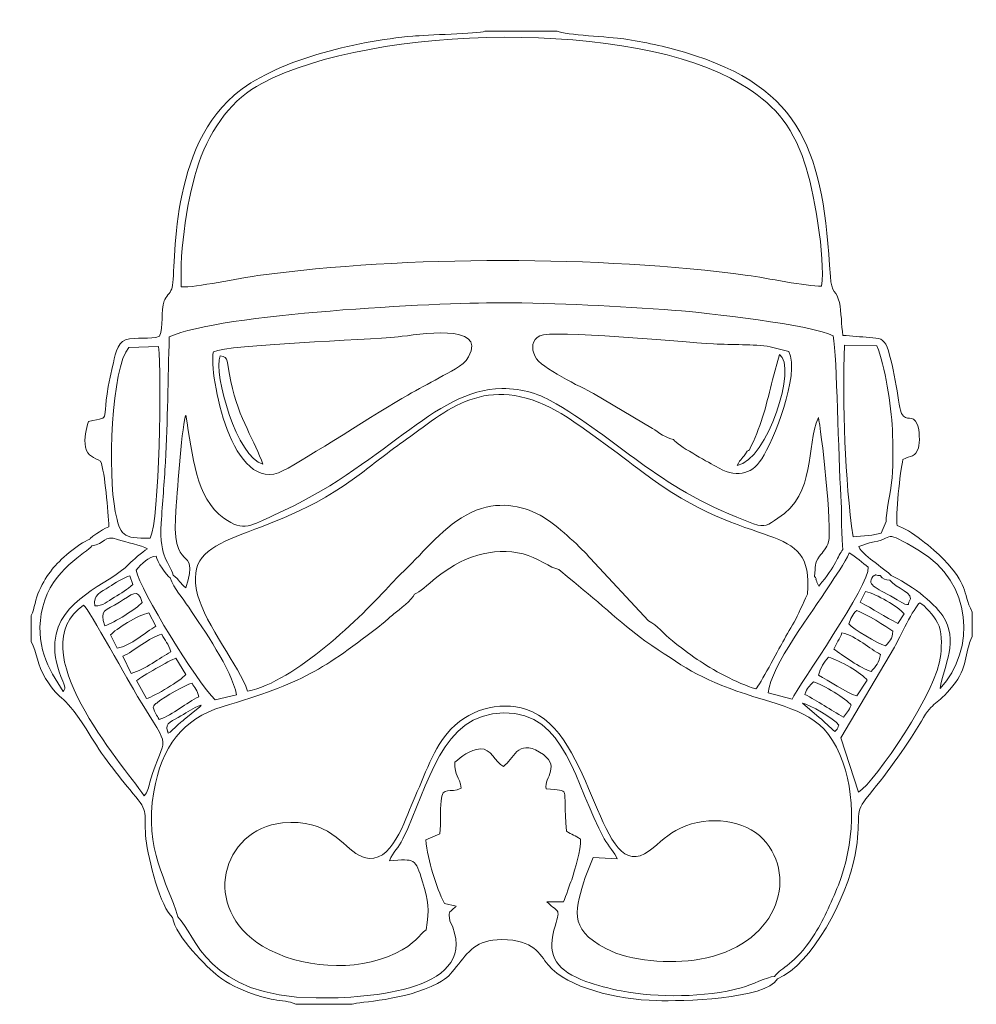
# Model space of a CAD drawing. Header units: millimetres. Extents: x -98 to 89, y -92 to 101.
import ezdxf

# ---------------------------------------------------------------- set-up
doc = ezdxf.new("R2010")
doc.units = ezdxf.units.MM
doc.header["$MEASUREMENT"] = 0
doc.layers.add('Capa 1', color=7, linetype='Continuous')

msp = doc.modelspace()

# ---------------------------------------------------------------- linework, layer by layer
at = {"layer": 'Capa 1', "color": 250, "lineweight": 9}
for points, knots in [([(-66.4121, 48.2517), (-66.8, 55.4757), (-65.1115, 66.3797), (-62.9683, 72.5518), (-62.9683, 72.5518), (-60.5183, 79.6072), (-56.285, 85.146), (-50.6524, 88.1181), (-50.6524, 88.1181), (-28.6141, 99.747), (22.479, 100.5819), (43.1242, 87.9893), (43.1242, 87.9893), (49.2358, 84.2615), (52.9018, 80.4481), (55.5919, 72.5763), (55.5919, 72.5763), (57.2193, 67.8142), (59.7885, 53.775), (58.8797, 48.4203), (58.8797, 48.4203), (55.9825, 48.3403), (48.0507, 50.0381), (44.4192, 50.5226), (44.4192, 50.5226), (15.3776, 54.3972), (-22.3429, 54.4356), (-51.4165, 50.4742), (-51.4165, 50.4742), (-54.9362, 49.9947), (-63.6565, 48.1378), (-66.4121, 48.2517)], [0, 0, 0, 0, 0.11111111, 0.11111111, 0.11111111, 0.11111111, 0.22222222, 0.22222222, 0.22222222, 0.22222222, 0.33333333, 0.33333333, 0.33333333, 0.33333333, 0.44444444, 0.44444444, 0.44444444, 0.44444444, 0.55555556, 0.55555556, 0.55555556, 0.55555556, 0.66666667, 0.66666667, 0.66666667, 0.66666667, 0.77777778, 0.77777778, 0.77777778, 0.77777778, 1, 1, 1, 1]), ([(50.279, -87.2388), (56.9911, -84.2663), (63.8195, -71.6412), (65.4759, -62.9303), (65.4759, -62.9303), (66.8127, -55.9006), (65.1521, -54.9773), (67.5734, -51.9906), (67.5734, -51.9906), (71.2826, -47.4152), (75.0799, -42.4405), (78.432, -36.7372), (78.432, -36.7372), (80.9083, -32.524), (81.2575, -33.9614), (84.606, -29.8631), (84.606, -29.8631), (87.5453, -26.2657), (86.802, -23.5866), (88.3772, -20.1565), (88.3772, -20.1565), (88.3772, -20.1565), (88.3772, -15.403), (88.3772, -15.403), (88.3772, -15.403), (86.3395, -11.177), (87.7316, -10.1992), (82.7484, -5.0426), (82.7484, -5.0426), (80.7657, -2.9908), (76.2226, 0.7639), (73.6867, 1.5487), (73.6867, 1.5487), (73.3255, 3.251), (74.2742, 12.1144), (74.8358, 14.4808), (74.8358, 14.4808), (76.3834, 15.314), (77.3166, 14.8723), (77.8732, 16.7446), (77.8732, 16.7446), (78.1731, 17.7536), (78.08, 20.2759), (77.6713, 21.2794), (77.6713, 21.2794), (76.7326, 23.5837), (75.5272, 21.6573), (74.5548, 23.4526), (74.5548, 23.4526), (74.1053, 24.2824), (73.1337, 32.8658), (71.7108, 36.4852), (71.7108, 36.4852), (71.0449, 38.1789), (70.2202, 38.215), (68.2772, 38.3614), (68.2772, 38.3614), (66.4746, 38.4972), (64.8487, 38.6176), (63.0726, 38.7792), (63.0726, 38.7792), (62.7783, 40.7809), (62.7966, 43.3224), (62.3886, 45.2048), (62.3886, 45.2048), (61.9021, 47.4498), (60.8117, 47.032), (60.6207, 50.3242), (60.6207, 50.3242), (59.2333, 74.2399), (55.6198, 87.2525), (32.0595, 94.2075), (32.0595, 94.2075), (28.3289, 95.3087), (24.1264, 96.2577), (20.2276, 96.8165), (20.2276, 96.8165), (17.4674, 97.2122), (8.777, 97.6002), (7.1333, 98.3061), (7.1333, 98.3061), (7.1333, 98.3061), (-7.0041, 98.3061), (-7.0041, 98.3061), (-7.0041, 98.3061), (-8.2634, 97.929), (-18.6274, 97.5706), (-21.1085, 97.3594), (-21.1085, 97.3594), (-32.4086, 96.3977), (-48.2414, 92.5769), (-56.085, 85.78), (-56.085, 85.78), (-69.4369, 74.2097), (-67.2542, 50.4833), (-68.2778, 47.8608), (-68.2778, 47.8608), (-68.6161, 46.994), (-69.4418, 46.371), (-69.7648, 45.5137), (-69.7648, 45.5137), (-70.5038, 43.5519), (-69.8001, 40.45), (-70.6648, 38.6024), (-70.6648, 38.6024), (-72.4439, 37.8551), (-75.2294, 38.5328), (-77.3411, 37.8939), (-77.3411, 37.8939), (-79.069, 37.3711), (-79.4244, 34.4701), (-79.8668, 32.6595), (-79.8668, 32.6595), (-82.8089, 20.6188), (-79.2956, 23.2982), (-84.5958, 21.897), (-84.5958, 21.897), (-84.9945, 20.4714), (-85.5044, 18.6878), (-85.1428, 16.8607), (-85.1428, 16.8607), (-84.7859, 15.0578), (-83.4353, 14.8542), (-82.1931, 14.1553), (-82.1931, 14.1553), (-81.3346, 11.8648), (-80.7393, 4.3104), (-80.5785, 1.295), (-80.5785, 1.295), (-82.2925, 0.5915), (-83.9578, -0.7294), (-84.0441, -0.809), (-84.0441, -0.809), (-84.0758, -0.8383), (-84.1598, -0.9314), (-84.1843, -0.9552), (-84.1843, -0.9552), (-84.2082, -0.9785), (-84.275, -1.0513), (-84.3181, -1.1014), (-84.3181, -1.1014), (-86.6578, -2.1012), (-90.2826, -5.1987), (-91.6826, -7.0288), (-91.6826, -7.0288), (-92.6569, -8.3024), (-93.4447, -9.5067), (-94.2164, -11.2125), (-94.2164, -11.2125), (-94.9052, -12.7351), (-95.1429, -14.7085), (-95.7728, -16.0613), (-95.7728, -16.0613), (-95.7728, -16.0613), (-95.7728, -21.1718), (-95.7728, -21.1718), (-95.7728, -21.1718), (-94.6611, -23.3871), (-94.6294, -25.7873), (-92.9951, -28.3848), (-92.9951, -28.3848), (-89.6768, -33.6587), (-89.7907, -30.4305), (-84.0372, -39.8845), (-84.0372, -39.8845), (-81.4073, -44.2059), (-78.3708, -47.925), (-75.2831, -51.5992), (-75.2831, -51.5992), (-72.6078, -54.7828), (-73.8087, -55.4723), (-73.3268, -59.8201), (-73.3268, -59.8201), (-72.8861, -63.7949), (-70.4684, -73.293), (-68.1014, -75.1918), (-68.1014, -75.1918), (-67.5629, -78.9143), (-61.3165, -85.0084), (-59.2005, -86.6677), (-59.2005, -86.6677), (-57.3228, -88.1403), (-54.9901, -89.2731), (-52.4542, -90.1513), (-52.4542, -90.1513), (-51.079, -90.6277), (-49.6751, -90.9975), (-48.2935, -91.2612), (-48.2935, -91.2612), (-46.6686, -91.5712), (-45.3276, -91.5143), (-44.0116, -92.1939), (-44.0116, -92.1939), (-44.0116, -92.1939), (-32.9908, -92.1939), (-32.9908, -92.1939), (-32.9908, -92.1939), (-31.5092, -91.6038), (-22.7961, -91.5586), (-16.2713, -88.0886), (-16.2713, -88.0886), (-13.8884, -86.8213), (-13.9636, -86.5117), (-12.5291, -84.7705), (-12.5291, -84.7705), (-10.2693, -82.0275), (-8.7458, -79.4797), (-3.6982, -79.5149), (-3.6982, -79.5149), (2.7127, -79.5596), (3.6166, -82.3581), (5.417, -84.483), (5.417, -84.483), (9.2521, -89.0096), (18.7849, -91.2303), (26.6329, -91.4783), (26.6329, -91.4783), (31.273, -91.625), (47.9883, -91.194), (50.279, -87.2388)], [0, 0, 0, 0, 0.01785714, 0.01785714, 0.01785714, 0.01785714, 0.03571429, 0.03571429, 0.03571429, 0.03571429, 0.05357143, 0.05357143, 0.05357143, 0.05357143, 0.07142857, 0.07142857, 0.07142857, 0.07142857, 0.08928571, 0.08928571, 0.08928571, 0.08928571, 0.10714286, 0.10714286, 0.10714286, 0.10714286, 0.125, 0.125, 0.125, 0.125, 0.14285714, 0.14285714, 0.14285714, 0.14285714, 0.16071429, 0.16071429, 0.16071429, 0.16071429, 0.17857143, 0.17857143, 0.17857143, 0.17857143, 0.19642857, 0.19642857, 0.19642857, 0.19642857, 0.21428571, 0.21428571, 0.21428571, 0.21428571, 0.23214286, 0.23214286, 0.23214286, 0.23214286, 0.25, 0.25, 0.25, 0.25, 0.26785714, 0.26785714, 0.26785714, 0.26785714, 0.28571429, 0.28571429, 0.28571429, 0.28571429, 0.30357143, 0.30357143, 0.30357143, 0.30357143, 0.32142857, 0.32142857, 0.32142857, 0.32142857, 0.33928571, 0.33928571, 0.33928571, 0.33928571, 0.35714286, 0.35714286, 0.35714286, 0.35714286, 0.375, 0.375, 0.375, 0.375, 0.39285714, 0.39285714, 0.39285714, 0.39285714, 0.41071429, 0.41071429, 0.41071429, 0.41071429, 0.42857143, 0.42857143, 0.42857143, 0.42857143, 0.44642857, 0.44642857, 0.44642857, 0.44642857, 0.46428571, 0.46428571, 0.46428571, 0.46428571, 0.48214286, 0.48214286, 0.48214286, 0.48214286, 0.5, 0.5, 0.5, 0.5, 0.51785714, 0.51785714, 0.51785714, 0.51785714, 0.53571429, 0.53571429, 0.53571429, 0.53571429, 0.55357143, 0.55357143, 0.55357143, 0.55357143, 0.57142857, 0.57142857, 0.57142857, 0.57142857, 0.58928571, 0.58928571, 0.58928571, 0.58928571, 0.60714286, 0.60714286, 0.60714286, 0.60714286, 0.625, 0.625, 0.625, 0.625, 0.64285714, 0.64285714, 0.64285714, 0.64285714, 0.66071429, 0.66071429, 0.66071429, 0.66071429, 0.67857143, 0.67857143, 0.67857143, 0.67857143, 0.69642857, 0.69642857, 0.69642857, 0.69642857, 0.71428571, 0.71428571, 0.71428571, 0.71428571, 0.73214286, 0.73214286, 0.73214286, 0.73214286, 0.75, 0.75, 0.75, 0.75, 0.76785714, 0.76785714, 0.76785714, 0.76785714, 0.78571429, 0.78571429, 0.78571429, 0.78571429, 0.80357143, 0.80357143, 0.80357143, 0.80357143, 0.82142857, 0.82142857, 0.82142857, 0.82142857, 0.83928571, 0.83928571, 0.83928571, 0.83928571, 0.85714286, 0.85714286, 0.85714286, 0.85714286, 0.875, 0.875, 0.875, 0.875, 0.89285714, 0.89285714, 0.89285714, 0.89285714, 0.91071429, 0.91071429, 0.91071429, 0.91071429, 0.92857143, 0.92857143, 0.92857143, 0.92857143, 0.94642857, 0.94642857, 0.94642857, 0.94642857, 0.96428571, 0.96428571, 0.96428571, 0.96428571, 1, 1, 1, 1]), ([(63.0629, -3.1679), (62.0447, -4.4184), (61.7562, -6.2577), (58.3911, -10.3006), (58.3911, -10.3006), (58.3299, -10.2304), (58.2846, -10.1111), (58.257, -10.0555), (58.257, -10.0555), (58.2295, -10.0004), (58.1604, -9.8776), (58.128, -9.8098), (58.128, -9.8098), (58.0959, -9.7428), (58.0432, -9.635), (58.0097, -9.5621), (58.0097, -9.5621), (57.9769, -9.4905), (57.9354, -9.3849), (57.9044, -9.3142), (57.9044, -9.3142), (57.634, -8.6986), (58.1079, -9.179), (57.5402, -8.4182), (57.5402, -8.4182), (57.7983, -6.3851), (57.4054, -5.9661), (58.5055, -4.4633), (58.5055, -4.4633), (59.1154, -3.6302), (59.9374, -2.829), (60.2726, -1.6752), (60.2726, -1.6752), (61.0126, 0.8719), (58.8038, 20.6729), (58.2746, 22.7064), (58.2746, 22.7064), (55.7769, 17.0108), (57.9309, 7.7388), (50.3689, 2.9654), (50.3689, 2.9654), (48.3067, 1.6636), (47.9401, 1.0534), (45.609, 1.8957), (45.609, 1.8957), (27.3457, 8.4944), (20.3603, 17.4033), (6.9911, 25.3847), (6.9911, 25.3847), (3.8685, 27.2489), (0.5178, 28.3942), (-3.7036, 28.355), (-3.7036, 28.355), (-17.0397, 28.2311), (-26.8355, 12.9915), (-48.3022, 3.5636), (-48.3022, 3.5636), (-52.6531, 1.6528), (-54.1531, 0.132), (-58.0993, 2.9823), (-58.0993, 2.9823), (-63.6331, 6.9794), (-64.1365, 15.0883), (-65.521, 23.1799), (-65.521, 23.1799), (-66.2178, 21.9987), (-67.1569, 8.2009), (-67.3978, 5.4844), (-67.3978, 5.4844), (-68.7149, -9.3655), (-62.6324, -1.2455), (-65.4999, -10.6376), (-65.4999, -10.6376), (-66.7923, -9.6761), (-66.6783, -9.145), (-68.0167, -8.1457), (-68.0167, -8.1457), (-68.6078, -5.5842), (-70.7838, -5.143), (-70.3448, 2.0121), (-70.3448, 2.0121), (-70.1008, 5.9883), (-69.7303, 9.8833), (-69.51, 13.961), (-69.51, 13.961), (-69.0711, 22.0814), (-69.0216, 30.3042), (-68.7585, 38.4794), (-68.7585, 38.4794), (-58.8081, 43.0708), (-16.3884, 45.1736), (-4.0506, 45.1571), (-4.0506, 45.1571), (7.4482, 45.1416), (18.8457, 44.5014), (30.2292, 43.6754), (30.2292, 43.6754), (35.9911, 43.2573), (57.4416, 40.7766), (61.1864, 38.6867), (61.1864, 38.6867), (61.9508, 34.3467), (62.1579, 15.1465), (62.6847, 7.3113), (62.6847, 7.3113), (62.8483, 4.8789), (62.7823, -1.6027), (63.0629, -3.1679)], [0, 0, 0, 0, 0.03571429, 0.03571429, 0.03571429, 0.03571429, 0.07142857, 0.07142857, 0.07142857, 0.07142857, 0.10714286, 0.10714286, 0.10714286, 0.10714286, 0.14285714, 0.14285714, 0.14285714, 0.14285714, 0.17857143, 0.17857143, 0.17857143, 0.17857143, 0.21428571, 0.21428571, 0.21428571, 0.21428571, 0.25, 0.25, 0.25, 0.25, 0.28571429, 0.28571429, 0.28571429, 0.28571429, 0.32142857, 0.32142857, 0.32142857, 0.32142857, 0.35714286, 0.35714286, 0.35714286, 0.35714286, 0.39285714, 0.39285714, 0.39285714, 0.39285714, 0.42857143, 0.42857143, 0.42857143, 0.42857143, 0.46428571, 0.46428571, 0.46428571, 0.46428571, 0.5, 0.5, 0.5, 0.5, 0.53571429, 0.53571429, 0.53571429, 0.53571429, 0.57142857, 0.57142857, 0.57142857, 0.57142857, 0.60714286, 0.60714286, 0.60714286, 0.60714286, 0.64285714, 0.64285714, 0.64285714, 0.64285714, 0.67857143, 0.67857143, 0.67857143, 0.67857143, 0.71428571, 0.71428571, 0.71428571, 0.71428571, 0.75, 0.75, 0.75, 0.75, 0.78571429, 0.78571429, 0.78571429, 0.78571429, 0.82142857, 0.82142857, 0.82142857, 0.82142857, 0.85714286, 0.85714286, 0.85714286, 0.85714286, 0.89285714, 0.89285714, 0.89285714, 0.89285714, 0.92857143, 0.92857143, 0.92857143, 0.92857143, 1, 1, 1, 1]), ([(-60.1353, 35.5752), (-61.053, 31.2416), (-56.507, 7.0013), (-46.4462, 12.2881), (-46.4462, 12.2881), (-42.129, 14.5567), (-27.6985, 23.84), (-22.0909, 27.0906), (-22.0909, 27.0906), (-20.1105, 28.2386), (-17.9961, 29.2526), (-15.9531, 30.4655), (-15.9531, 30.4655), (-13.9159, 31.6748), (-11.2726, 32.5763), (-10.1754, 34.5863), (-10.1754, 34.5863), (-6.4678, 41.3788), (-20.2957, 38.8568), (-23.962, 38.5023), (-23.962, 38.5023), (-30.3273, 37.8868), (-57.0054, 36.9536), (-60.1353, 35.5752)], [0, 0, 0, 0, 0.14285714, 0.14285714, 0.14285714, 0.14285714, 0.28571429, 0.28571429, 0.28571429, 0.28571429, 0.42857143, 0.42857143, 0.42857143, 0.42857143, 0.57142857, 0.57142857, 0.57142857, 0.57142857, 0.71428571, 0.71428571, 0.71428571, 0.71428571, 1, 1, 1, 1]), ([(29.8936, 18.3955), (30.7903, 17.121), (36.337, 14.2151), (38.1462, 13.1495), (38.1462, 13.1495), (42.0594, 10.8448), (45.0513, 11.3179), (47.1903, 14.6059), (47.1903, 14.6059), (49.4546, 18.0866), (54.6861, 30.981), (52.5292, 35.6456), (52.5292, 35.6456), (52.5292, 35.6456), (48.8679, 36.5627), (48.8679, 36.5627), (48.8679, 36.5627), (45.5564, 37.06), (41.2979, 36.9184), (37.7815, 37.1073), (37.7815, 37.1073), (31.1243, 37.4649), (6.2425, 39.9823), (3.7371, 38.6695), (3.7371, 38.6695), (2.2554, 37.8931), (2.0238, 36.3602), (2.8272, 34.644), (2.8272, 34.644), (3.9115, 32.3277), (11.8776, 28.7144), (14.2709, 27.3785), (14.2709, 27.3785), (14.2709, 27.3785), (25.7956, 20.5567), (25.7956, 20.5567), (25.7956, 20.5567), (26.9514, 19.8154), (28.6075, 18.5433), (29.8936, 18.3955)], [0, 0, 0, 0, 0.09090909, 0.09090909, 0.09090909, 0.09090909, 0.18181818, 0.18181818, 0.18181818, 0.18181818, 0.27272727, 0.27272727, 0.27272727, 0.27272727, 0.36363636, 0.36363636, 0.36363636, 0.36363636, 0.45454545, 0.45454545, 0.45454545, 0.45454545, 0.54545455, 0.54545455, 0.54545455, 0.54545455, 0.63636364, 0.63636364, 0.63636364, 0.63636364, 0.72727273, 0.72727273, 0.72727273, 0.72727273, 0.81818182, 0.81818182, 0.81818182, 0.81818182, 1, 1, 1, 1]), ([(71.5724, 2.3279), (71.5724, 2.3279), (70.5393, 0.0659), (70.5393, 0.0659), (70.5393, 0.0659), (70.5393, 0.0659), (68.7515, -0.3114), (68.7515, -0.3114), (68.7515, -0.3114), (68.7515, -0.3114), (65.0699, -0.6759), (65.0699, -0.6759), (65.0699, -0.6759), (63.4242, 10.3644), (63.0477, 25.4384), (63.3687, 36.8689), (63.3687, 36.8689), (63.3687, 36.8689), (69.7414, 36.7116), (69.7414, 36.7116), (69.7414, 36.7116), (71.3343, 32.7946), (72.5434, 25.1243), (72.7589, 20.3573), (72.7589, 20.3573), (72.9013, 17.2092), (72.9526, 14.0541), (72.7125, 10.9082), (72.7125, 10.9082), (72.5473, 8.7441), (71.4439, 3.7644), (71.5724, 2.3279)], [0, 0, 0, 0, 0.11111111, 0.11111111, 0.11111111, 0.11111111, 0.22222222, 0.22222222, 0.22222222, 0.22222222, 0.33333333, 0.33333333, 0.33333333, 0.33333333, 0.44444444, 0.44444444, 0.44444444, 0.44444444, 0.55555556, 0.55555556, 0.55555556, 0.55555556, 0.66666667, 0.66666667, 0.66666667, 0.66666667, 0.77777778, 0.77777778, 0.77777778, 0.77777778, 1, 1, 1, 1]), ([(-72.4895, -0.9329), (-77.9532, -1.0544), (-78.3773, -0.3373), (-79.3265, 4.3029), (-79.3265, 4.3029), (-80.8035, 11.5234), (-80.1275, 32.5422), (-76.6578, 36.4207), (-76.6578, 36.4207), (-76.6578, 36.4207), (-70.8518, 36.6195), (-70.8518, 36.6195), (-70.8518, 36.6195), (-70.258, 31.0406), (-70.6598, 2.7182), (-72.4895, -0.9329)], [0, 0, 0, 0, 0.2, 0.2, 0.2, 0.2, 0.4, 0.4, 0.4, 0.4, 0.6, 0.6, 0.6, 0.6, 1, 1, 1, 1]), ([(-58.7974, 34.8005), (-56.9874, 34.487), (-57.6173, 33.8635), (-56.7318, 29.7425), (-56.7318, 29.7425), (-55.1293, 22.2848), (-51.9088, 17.987), (-50.4453, 13.5379), (-50.4453, 13.5379), (-55.4735, 14.7779), (-60.1673, 31.1133), (-58.7974, 34.8005)], [0, 0, 0, 0, 0.25, 0.25, 0.25, 0.25, 0.5, 0.5, 0.5, 0.5, 1, 1, 1, 1]), ([(49.3003, 30.0882), (49.3003, 30.0882), (50.6486, 35.0443), (50.6486, 35.0443), (50.6486, 35.0443), (54.1716, 32.7966), (48.4129, 14.3703), (42.3843, 13.3067), (42.3843, 13.3067), (43.048, 14.7622), (43.4956, 14.52), (44.3163, 16.1071), (44.3163, 16.1071), (44.8941, 16.2697), (44.7428, 16.2822), (45.2149, 17.2514), (45.2149, 17.2514), (47.151, 21.2258), (48.2689, 25.7723), (49.3003, 30.0882)], [0, 0, 0, 0, 0.16666667, 0.16666667, 0.16666667, 0.16666667, 0.33333333, 0.33333333, 0.33333333, 0.33333333, 0.5, 0.5, 0.5, 0.5, 0.66666667, 0.66666667, 0.66666667, 0.66666667, 1, 1, 1, 1]), ([(25.0376, -17.0919), (25.0376, -17.0919), (13.6284, -4.8619), (13.6284, -4.8619), (13.6284, -4.8619), (12.1192, -3.022), (7.5652, 1.1555), (5.1615, 2.742), (5.1615, 2.742), (1.7098, 5.0201), (-2.7233, 6.3776), (-7.6254, 4.8822), (-7.6254, 4.8822), (-13.2861, 3.1555), (-17.3315, -1.8499), (-21.2824, -5.8206), (-21.2824, -5.8206), (-22.7057, -7.251), (-24.1847, -8.5384), (-25.2546, -9.7987), (-25.2546, -9.7987), (-31.3299, -16.4773), (-44.0884, -29.0214), (-53.4465, -30.878), (-53.4465, -30.878), (-55.0287, -26.0341), (-61.6973, -17.9702), (-63.2091, -12.0036), (-63.2091, -12.0036), (-66.5888, 1.3352), (-50.4896, -2.9295), (-31.1451, 11.8066), (-31.1451, 11.8066), (-28.4602, 13.8519), (-25.8149, 15.9696), (-23.1148, 17.8894), (-23.1148, 17.8894), (-14.3962, 24.0881), (-6.8551, 31.716), (7.2528, 23.8785), (7.2528, 23.8785), (10.6013, 22.0183), (19.9301, 15.0159), (23.7085, 12.1208), (23.7085, 12.1208), (45.5273, -4.597), (57.4046, 3.3356), (56.1368, -11.9007), (56.1368, -11.9007), (55.8923, -12.2905), (54.5285, -15.545), (53.8622, -16.7642), (53.8622, -16.7642), (52.9927, -18.3552), (52.1578, -19.7415), (51.3062, -21.2554), (51.3062, -21.2554), (50.4213, -22.8284), (46.7953, -29.7143), (46.0439, -30.416), (46.0439, -30.416), (42.3942, -29.3876), (37.4431, -26.614), (34.5481, -24.6617), (34.5481, -24.6617), (32.8685, -23.5291), (31.223, -22.2597), (29.7081, -21.0323), (29.7081, -21.0323), (27.996, -19.6451), (26.7439, -18.0321), (25.0376, -17.0919)], [0, 0, 0, 0, 0.05263158, 0.05263158, 0.05263158, 0.05263158, 0.10526316, 0.10526316, 0.10526316, 0.10526316, 0.15789474, 0.15789474, 0.15789474, 0.15789474, 0.21052632, 0.21052632, 0.21052632, 0.21052632, 0.26315789, 0.26315789, 0.26315789, 0.26315789, 0.31578947, 0.31578947, 0.31578947, 0.31578947, 0.36842105, 0.36842105, 0.36842105, 0.36842105, 0.42105263, 0.42105263, 0.42105263, 0.42105263, 0.47368421, 0.47368421, 0.47368421, 0.47368421, 0.52631579, 0.52631579, 0.52631579, 0.52631579, 0.57894737, 0.57894737, 0.57894737, 0.57894737, 0.63157895, 0.63157895, 0.63157895, 0.63157895, 0.68421053, 0.68421053, 0.68421053, 0.68421053, 0.73684211, 0.73684211, 0.73684211, 0.73684211, 0.78947368, 0.78947368, 0.78947368, 0.78947368, 0.84210526, 0.84210526, 0.84210526, 0.84210526, 0.89473684, 0.89473684, 0.89473684, 0.89473684, 1, 1, 1, 1]), ([(68.2706, -1.8315), (73.7292, -1.049), (70.3895, 1.1356), (78.0496, -3.3894), (78.0496, -3.3894), (88.4681, -9.544), (89.1877, -22.6751), (82.1189, -30.3905), (82.1189, -30.3905), (82.814, -25.735), (85.8734, -21.0004), (82.6181, -16.1116), (82.6181, -16.1116), (80.8414, -13.4432), (75.9077, -9.6634), (72.504, -8.2707), (72.504, -8.2707), (72.24, -7.8105), (69.916, -6.1236), (69.3799, -5.7097), (69.3799, -5.7097), (68.3279, -4.8974), (66.5898, -3.6189), (66.176, -2.5883), (66.176, -2.5883), (66.176, -2.5883), (68.2706, -1.8315), (68.2706, -1.8315)], [0, 0, 0, 0, 0.125, 0.125, 0.125, 0.125, 0.25, 0.25, 0.25, 0.25, 0.375, 0.375, 0.375, 0.375, 0.5, 0.5, 0.5, 0.5, 0.625, 0.625, 0.625, 0.625, 0.75, 0.75, 0.75, 0.75, 1, 1, 1, 1]), ([(-73.055, -3.0048), (-74.0646, -3.6603), (-75.9389, -5.2717), (-76.5649, -5.9199), (-76.5649, -5.9199), (-80.7959, -10.3004), (-90.4161, -12.6015), (-91.1482, -21.3114), (-91.1482, -21.3114), (-91.3767, -24.0308), (-90.5906, -26.4784), (-89.6108, -28.9203), (-89.6108, -28.9203), (-88.9533, -30.5588), (-89.2116, -30.4533), (-89.5233, -30.9323), (-89.5233, -30.9323), (-92.3298, -26.5016), (-95.3276, -21.8762), (-93.5259, -14.3817), (-93.5259, -14.3817), (-91.7621, -7.0444), (-84.8188, -3.7632), (-83.8944, -2.4156), (-83.8944, -2.4156), (-81.3917, -2.0925), (-81.581, -0.1746), (-78.873, -1.1778), (-78.873, -1.1778), (-77.2818, -1.7673), (-74.1196, -2.2909), (-73.055, -3.0048)], [0, 0, 0, 0, 0.11111111, 0.11111111, 0.11111111, 0.11111111, 0.22222222, 0.22222222, 0.22222222, 0.22222222, 0.33333333, 0.33333333, 0.33333333, 0.33333333, 0.44444444, 0.44444444, 0.44444444, 0.44444444, 0.55555556, 0.55555556, 0.55555556, 0.55555556, 0.66666667, 0.66666667, 0.66666667, 0.66666667, 0.77777778, 0.77777778, 0.77777778, 0.77777778, 1, 1, 1, 1]), ([(7.4605, -7.0743), (7.4605, -7.0743), (9.5097, -8.7883), (9.5097, -8.7883), (9.5097, -8.7883), (14.3105, -12.5521), (19.6867, -17.6152), (24.3227, -21.0128), (24.3227, -21.0128), (31.8127, -26.0367), (34.657, -28.3197), (44.0188, -31.4334), (44.0188, -31.4334), (53.049, -34.4368), (58.9814, -34.9782), (62.4927, -43.2904), (62.4927, -43.2904), (65.8135, -51.1517), (65.279, -61.0867), (62.1918, -68.837), (62.1918, -68.837), (60.6944, -72.5962), (59.2121, -75.8529), (57.1841, -78.9892), (57.1841, -78.9892), (53.6734, -84.4182), (51.0189, -84.8987), (49.7174, -86.7333), (49.7174, -86.7333), (48.08, -86.8439), (45.3258, -88.4207), (43.1873, -88.979), (43.1873, -88.979), (35.9489, -90.869), (27.0173, -90.9282), (19.7096, -89.5769), (19.7096, -89.5769), (17.4336, -89.156), (14.8553, -88.4519), (12.789, -87.6998), (12.789, -87.6998), (7.2327, -85.6774), (5.0924, -82.94), (6.5283, -77.7005), (6.5283, -77.7005), (7.8218, -72.9804), (7.6674, -74.6274), (5.1415, -72.1212), (5.1415, -72.1212), (5.1415, -72.1212), (8.3906, -72.1118), (8.3906, -72.1118), (8.3906, -72.1118), (8.9322, -71.0904), (9.5536, -68.5373), (10.0365, -67.8505), (10.0365, -67.8505), (10.5298, -65.5241), (11.9615, -62.1491), (11.7056, -59.8362), (11.7056, -59.8362), (10.7347, -59.0928), (9.9886, -58.9858), (8.9882, -58.3272), (8.9882, -58.3272), (8.1247, -48.9042), (10.0396, -50.655), (4.994, -49.9868), (4.994, -49.9868), (4.523, -47.766), (8.1785, -45.4712), (3.7084, -42.7972), (3.7084, -42.7972), (-0.6526, -40.1884), (-1.3769, -44.2782), (-3.345, -45.6174), (-3.345, -45.6174), (-5.0396, -44.7399), (-5.7936, -42.0498), (-7.845, -42.1935), (-7.845, -42.1935), (-10.0476, -42.3477), (-11.5977, -43.7601), (-12.856, -44.7776), (-12.856, -44.7776), (-13.0102, -47.5665), (-11.9215, -47.4573), (-11.6481, -49.8606), (-11.6481, -49.8606), (-13.842, -51.1044), (-15.2977, -49.1951), (-15.5792, -52.3877), (-15.5792, -52.3877), (-15.7624, -54.4652), (-15.5451, -56.5072), (-15.7789, -58.7959), (-15.7789, -58.7959), (-15.7789, -58.7959), (-18.5508, -59.9862), (-18.5508, -59.9862), (-18.5508, -59.9862), (-18.1384, -64.2531), (-16.5695, -69.1007), (-14.9165, -72.4857), (-14.9165, -72.4857), (-14.9165, -72.4857), (-12.5916, -73.0083), (-12.5916, -73.0083), (-12.5916, -73.0083), (-12.6573, -73.0667), (-12.7406, -73.1287), (-12.8075, -73.1865), (-12.8075, -73.1865), (-14.244, -74.4283), (-14.0526, -74.0126), (-13.8279, -75.8474), (-13.8279, -75.8474), (-7.1295, -89.5095), (-29.8053, -91.0708), (-40.0347, -90.9497), (-40.0347, -90.9497), (-61.5595, -90.6948), (-63.5025, -78.7345), (-67.0714, -75.0563), (-67.0714, -75.0563), (-69.1174, -68.0452), (-73.7615, -62.0588), (-71.7816, -50.5806), (-71.7816, -50.5806), (-70.252, -41.7133), (-66.1585, -36.2929), (-58.406, -33.9605), (-58.406, -33.9605), (-42.5637, -29.1943), (-38.8759, -26.8565), (-26.841, -17.5343), (-26.841, -17.5343), (-25.9878, -16.8734), (-25.6665, -16.4055), (-24.7805, -15.7281), (-24.7805, -15.7281), (-23.7102, -14.9098), (-21.2522, -13.0314), (-20.78, -11.8798), (-20.78, -11.8798), (-18.6918, -11.2138), (-15.2483, -6.2886), (-8.3917, -4.251), (-8.3917, -4.251), (-5.6816, -3.4456), (-2.2991, -3.2802), (0.496, -4.0112), (0.496, -4.0112), (2.9761, -4.6598), (6.0814, -6.8219), (7.4605, -7.0743)], [0, 0, 0, 0, 0.025, 0.025, 0.025, 0.025, 0.05, 0.05, 0.05, 0.05, 0.075, 0.075, 0.075, 0.075, 0.1, 0.1, 0.1, 0.1, 0.125, 0.125, 0.125, 0.125, 0.15, 0.15, 0.15, 0.15, 0.175, 0.175, 0.175, 0.175, 0.2, 0.2, 0.2, 0.2, 0.225, 0.225, 0.225, 0.225, 0.25, 0.25, 0.25, 0.25, 0.275, 0.275, 0.275, 0.275, 0.3, 0.3, 0.3, 0.3, 0.325, 0.325, 0.325, 0.325, 0.35, 0.35, 0.35, 0.35, 0.375, 0.375, 0.375, 0.375, 0.4, 0.4, 0.4, 0.4, 0.425, 0.425, 0.425, 0.425, 0.45, 0.45, 0.45, 0.45, 0.475, 0.475, 0.475, 0.475, 0.5, 0.5, 0.5, 0.5, 0.525, 0.525, 0.525, 0.525, 0.55, 0.55, 0.55, 0.55, 0.575, 0.575, 0.575, 0.575, 0.6, 0.6, 0.6, 0.6, 0.625, 0.625, 0.625, 0.625, 0.65, 0.65, 0.65, 0.65, 0.675, 0.675, 0.675, 0.675, 0.7, 0.7, 0.7, 0.7, 0.725, 0.725, 0.725, 0.725, 0.75, 0.75, 0.75, 0.75, 0.775, 0.775, 0.775, 0.775, 0.8, 0.8, 0.8, 0.8, 0.825, 0.825, 0.825, 0.825, 0.85, 0.85, 0.85, 0.85, 0.875, 0.875, 0.875, 0.875, 0.9, 0.9, 0.9, 0.9, 0.925, 0.925, 0.925, 0.925, 0.95, 0.95, 0.95, 0.95, 1, 1, 1, 1]), ([(68.0042, -6.6305), (68.5006, -9.8572), (54.3365, -29.9073), (53.1303, -32.4541), (53.1303, -32.4541), (53.1303, -32.4541), (48.4234, -31.2119), (48.4234, -31.2119), (48.4234, -31.2119), (49.0195, -25.8551), (57.1446, -15.3182), (60.264, -10.4583), (60.264, -10.4583), (61.5477, -8.4583), (63.5276, -5.7714), (64.3327, -3.8191), (64.3327, -3.8191), (65.5618, -4.6136), (67.0167, -5.7486), (68.0042, -6.6305)], [0, 0, 0, 0, 0.16666667, 0.16666667, 0.16666667, 0.16666667, 0.33333333, 0.33333333, 0.33333333, 0.33333333, 0.5, 0.5, 0.5, 0.5, 0.66666667, 0.66666667, 0.66666667, 0.66666667, 1, 1, 1, 1]), ([(-68.6174, -8.7069), (-67.8207, -10.8471), (-66.1968, -12.5685), (-64.9589, -14.4561), (-64.9589, -14.4561), (-62.0706, -18.8604), (-56.557, -26.502), (-55.5999, -31.6171), (-55.5999, -31.6171), (-55.5999, -31.6171), (-59.7895, -32.583), (-59.7895, -32.583), (-59.7895, -32.583), (-63.4642, -28.9311), (-74.4106, -11.1891), (-75.2676, -7.1745), (-75.2676, -7.1745), (-74.2379, -5.9633), (-72.7511, -4.5033), (-71.3179, -4.4347), (-71.3179, -4.4347), (-71.155, -5.4913), (-69.3501, -8.2079), (-68.6174, -8.7069)], [0, 0, 0, 0, 0.14285714, 0.14285714, 0.14285714, 0.14285714, 0.28571429, 0.28571429, 0.28571429, 0.28571429, 0.42857143, 0.42857143, 0.42857143, 0.42857143, 0.57142857, 0.57142857, 0.57142857, 0.57142857, 0.71428571, 0.71428571, 0.71428571, 0.71428571, 1, 1, 1, 1]), ([(-83.3181, -14.1469), (-83.7658, -12.0076), (-82.1142, -11.5196), (-80.5062, -10.4456), (-80.5062, -10.4456), (-79.4707, -9.754), (-77.6102, -8.5762), (-76.4744, -8.3303), (-76.4744, -8.3303), (-76.4744, -8.3303), (-75.9026, -9.9967), (-75.9026, -9.9967), (-75.9026, -9.9967), (-76.9587, -10.9719), (-78.1308, -11.7173), (-79.5042, -12.5108), (-79.5042, -12.5108), (-80.8667, -13.298), (-81.7669, -14.3077), (-83.3181, -14.1469)], [0, 0, 0, 0, 0.16666667, 0.16666667, 0.16666667, 0.16666667, 0.33333333, 0.33333333, 0.33333333, 0.33333333, 0.5, 0.5, 0.5, 0.5, 0.66666667, 0.66666667, 0.66666667, 0.66666667, 1, 1, 1, 1]), ([(72.2606, -9.1205), (73.3767, -10.7459), (77.4335, -11.6675), (75.9982, -13.432), (75.9982, -13.432), (75.7891, -13.649), (76.5001, -14.7011), (73.7227, -13.0132), (73.7227, -13.0132), (69.9318, -10.7095), (67.5862, -10.2732), (68.921, -8.4613), (68.921, -8.4613), (69.9468, -7.7932), (68.9403, -8.2575), (70.3838, -8.226), (70.3838, -8.226), (70.9165, -9.1041), (71.449, -9.0536), (72.2606, -9.1205)], [0, 0, 0, 0, 0.16666667, 0.16666667, 0.16666667, 0.16666667, 0.33333333, 0.33333333, 0.33333333, 0.33333333, 0.5, 0.5, 0.5, 0.5, 0.66666667, 0.66666667, 0.66666667, 0.66666667, 1, 1, 1, 1]), ([(-81.3591, -18.1063), (-82.5207, -14.882), (-81.2872, -15.1406), (-78.5245, -13.4777), (-78.5245, -13.4777), (-76.211, -12.0851), (-74.7966, -10.3815), (-74.0929, -13.5245), (-74.0929, -13.5245), (-75.154, -14.8124), (-79.584, -17.4499), (-81.3591, -18.1063)], [0, 0, 0, 0, 0.25, 0.25, 0.25, 0.25, 0.5, 0.5, 0.5, 0.5, 1, 1, 1, 1]), ([(67.5185, -11.3543), (69.6676, -11.8528), (73.8332, -14.3673), (75.0773, -15.7174), (75.0773, -15.7174), (75.0773, -15.7174), (73.8526, -17.6292), (73.8526, -17.6292), (73.8526, -17.6292), (71.3263, -16.3828), (68.9243, -14.6967), (66.4472, -13.4806), (66.4472, -13.4806), (66.4472, -13.4806), (67.5185, -11.3543), (67.5185, -11.3543)], [0, 0, 0, 0, 0.2, 0.2, 0.2, 0.2, 0.4, 0.4, 0.4, 0.4, 0.6, 0.6, 0.6, 0.6, 1, 1, 1, 1]), ([(-73.6798, -51.3657), (-78.2199, -44.7294), (-98.0352, -22.6463), (-85.5422, -14.045), (-85.5422, -14.045), (-84.5646, -14.6494), (-76.334, -29.6876), (-74.9905, -31.9013), (-74.9905, -31.9013), (-67.896, -43.5915), (-69.6243, -38.5499), (-72.5601, -48.7212), (-72.5601, -48.7212), (-72.8537, -49.7382), (-72.9753, -50.6146), (-73.6798, -51.3657)], [0, 0, 0, 0, 0.2, 0.2, 0.2, 0.2, 0.4, 0.4, 0.4, 0.4, 0.6, 0.6, 0.6, 0.6, 1, 1, 1, 1]), ([(62.6542, -40.0447), (62.6542, -40.0447), (73.1716, -22.298), (73.1716, -22.298), (73.1716, -22.298), (74.186, -20.3873), (76.9317, -14.545), (78.1466, -13.5773), (78.1466, -13.5773), (79.1502, -14.0929), (80.8049, -16.0879), (81.5924, -17.4878), (81.5924, -17.4878), (82.5291, -19.1529), (82.4076, -21.6093), (82.2423, -23.7283), (82.2423, -23.7283), (81.6974, -30.714), (69.3315, -48.692), (66.1522, -50.6453), (66.1522, -50.6453), (66.1522, -50.6453), (62.6542, -40.0447), (62.6542, -40.0447)], [0, 0, 0, 0, 0.14285714, 0.14285714, 0.14285714, 0.14285714, 0.28571429, 0.28571429, 0.28571429, 0.28571429, 0.42857143, 0.42857143, 0.42857143, 0.42857143, 0.57142857, 0.57142857, 0.57142857, 0.57142857, 0.71428571, 0.71428571, 0.71428571, 0.71428571, 1, 1, 1, 1]), ([(64.211, -17.6787), (64.5695, -16.888), (64.9127, -15.7347), (65.7994, -15.1104), (65.7994, -15.1104), (67.5499, -15.7377), (71.5843, -18.1867), (72.8579, -19.1329), (72.8579, -19.1329), (72.7284, -20.7798), (72.2793, -20.9909), (71.4439, -22.0149), (71.4439, -22.0149), (69.7542, -21.612), (65.1611, -18.692), (64.211, -17.6787)], [0, 0, 0, 0, 0.2, 0.2, 0.2, 0.2, 0.4, 0.4, 0.4, 0.4, 0.6, 0.6, 0.6, 0.6, 1, 1, 1, 1]), ([(-80.2398, -19.8745), (-79.3426, -18.7937), (-74.7505, -15.855), (-72.7404, -15.5649), (-72.7404, -15.5649), (-72.7404, -15.5649), (-71.4197, -18.1851), (-71.4197, -18.1851), (-71.4197, -18.1851), (-73.4152, -19.2758), (-76.2671, -22.0107), (-78.9534, -22.4457), (-78.9534, -22.4457), (-78.9534, -22.4457), (-80.2398, -19.8745), (-80.2398, -19.8745)], [0, 0, 0, 0, 0.2, 0.2, 0.2, 0.2, 0.4, 0.4, 0.4, 0.4, 0.6, 0.6, 0.6, 0.6, 1, 1, 1, 1]), ([(-77.8354, -24.0621), (-75.7995, -23.1122), (-72.5321, -20.257), (-70.2315, -19.7303), (-70.2315, -19.7303), (-69.6223, -21.0755), (-68.8819, -21.5049), (-68.4534, -23.2135), (-68.4534, -23.2135), (-70.719, -24.3361), (-73.3832, -26.6647), (-76.1951, -27.3995), (-76.1951, -27.3995), (-76.1951, -27.3995), (-77.8354, -24.0621), (-77.8354, -24.0621)], [0, 0, 0, 0, 0.2, 0.2, 0.2, 0.2, 0.4, 0.4, 0.4, 0.4, 0.6, 0.6, 0.6, 0.6, 1, 1, 1, 1]), ([(61.2996, -22.6593), (61.8387, -21.5044), (62.4133, -20.7092), (62.8923, -19.4598), (62.8923, -19.4598), (65.8232, -20.1472), (68.3154, -22.6752), (70.4416, -23.6773), (70.4416, -23.6773), (70.1314, -25.322), (69.5688, -25.9704), (68.6216, -27.0487), (68.6216, -27.0487), (66.5712, -26.4461), (62.8669, -23.7667), (61.2996, -22.6593)], [0, 0, 0, 0, 0.2, 0.2, 0.2, 0.2, 0.4, 0.4, 0.4, 0.4, 0.6, 0.6, 0.6, 0.6, 1, 1, 1, 1]), ([(-75.2023, -28.8218), (-74.0632, -28.0076), (-68.6823, -24.8044), (-67.4551, -24.4458), (-67.4551, -24.4458), (-67.4551, -24.4458), (-65.5277, -27.6356), (-65.5277, -27.6356), (-65.5277, -27.6356), (-66.5271, -28.759), (-71.5451, -31.8513), (-73.2144, -32.3447), (-73.2144, -32.3447), (-73.2144, -32.3447), (-75.2023, -28.8218), (-75.2023, -28.8218)], [0, 0, 0, 0, 0.2, 0.2, 0.2, 0.2, 0.4, 0.4, 0.4, 0.4, 0.6, 0.6, 0.6, 0.6, 1, 1, 1, 1]), ([(58.3246, -27.7612), (58.7149, -26.1505), (59.3181, -25.3054), (60.2864, -24.2566), (60.2864, -24.2566), (62.3337, -24.7707), (66.897, -27.3966), (67.823, -28.7523), (67.823, -28.7523), (67.823, -28.7523), (65.7994, -31.8155), (65.7994, -31.8155), (65.7994, -31.8155), (63.718, -31.2291), (60.2096, -28.7091), (58.3246, -27.7612)], [0, 0, 0, 0, 0.2, 0.2, 0.2, 0.2, 0.4, 0.4, 0.4, 0.4, 0.6, 0.6, 0.6, 0.6, 1, 1, 1, 1]), ([(-71.9458, -33.9856), (-71.3282, -33.152), (-71.7648, -33.6528), (-70.9892, -33.0221), (-70.9892, -33.0221), (-69.7054, -31.9779), (-65.5705, -29.6034), (-64.3039, -29.345), (-64.3039, -29.345), (-63.8269, -30.0917), (-63.2738, -30.7227), (-62.9659, -31.9735), (-62.9659, -31.9735), (-65.4416, -33.1524), (-67.9572, -35.4782), (-70.7499, -36.445), (-70.7499, -36.445), (-71.2515, -35.4484), (-71.5463, -35.3022), (-71.9458, -33.9856)], [0, 0, 0, 0, 0.16666667, 0.16666667, 0.16666667, 0.16666667, 0.33333333, 0.33333333, 0.33333333, 0.33333333, 0.5, 0.5, 0.5, 0.5, 0.66666667, 0.66666667, 0.66666667, 0.66666667, 1, 1, 1, 1]), ([(57.3328, -29.0676), (59.2238, -29.5984), (63.7599, -32.3862), (64.6934, -33.6328), (64.6934, -33.6328), (64.2799, -34.6894), (63.7356, -35.2735), (63.2, -35.9534), (63.2, -35.9534), (60.6887, -34.5763), (58.1355, -32.8116), (55.6223, -31.5147), (55.6223, -31.5147), (56.1423, -30.062), (56.4129, -30.0515), (57.3328, -29.0676)], [0, 0, 0, 0, 0.2, 0.2, 0.2, 0.2, 0.4, 0.4, 0.4, 0.4, 0.6, 0.6, 0.6, 0.6, 1, 1, 1, 1]), ([(-18.4949, -77.6308), (-17.8368, -73.4452), (-18.0206, -72.1179), (-19.2064, -68.1883), (-19.2064, -68.1883), (-20.618, -63.5099), (-20.6404, -63.7513), (-25.6665, -64.0752), (-25.6665, -64.0752), (-24.9157, -62.3073), (-23.9116, -61.6035), (-23.0358, -59.805), (-23.0358, -59.805), (-17.8748, -49.2064), (-15.5925, -35.2879), (-3.346, -35.149), (-3.346, -35.149), (9.0363, -35.0084), (10.4335, -49.027), (16.3826, -59.7693), (16.3826, -59.7693), (17.2293, -61.2981), (18.389, -62.5655), (18.9066, -63.7084), (18.9066, -63.7084), (18.9066, -63.7084), (14.2157, -63.4347), (14.2157, -63.4347), (14.2157, -63.4347), (14.2157, -63.4347), (12.6626, -67.3383), (12.6626, -67.3383), (12.6626, -67.3383), (10.9061, -73.313), (8.9701, -77.3026), (16.7109, -81.2961), (16.7109, -81.2961), (21.627, -83.8324), (29.0452, -84.3421), (35.0863, -83.3509), (35.0863, -83.3509), (49.7581, -80.9435), (54.7224, -67.6533), (47.4152, -59.7825), (47.4152, -59.7825), (44.0298, -56.136), (36.9485, -55.0989), (31.2948, -57.6844), (31.2948, -57.6844), (28.7554, -58.8456), (27.3019, -60.576), (25.1762, -62.1465), (25.1762, -62.1465), (15.1426, -69.5599), (14.7096, -38.81), (1.1221, -34.4596), (1.1221, -34.4596), (-4.3007, -32.7233), (-10.5031, -34.5067), (-14.397, -39.1568), (-14.397, -39.1568), (-17.2222, -42.5305), (-19.3172, -48.6142), (-21.3877, -53.3293), (-21.3877, -53.3293), (-23.0415, -57.0954), (-25.8931, -66.1346), (-31.662, -63.022), (-31.662, -63.022), (-34.7679, -61.3462), (-37.6112, -55.7245), (-46.5975, -56.6742), (-46.5975, -56.6742), (-58.5488, -57.9371), (-62.7432, -73.4351), (-50.5041, -80.789), (-50.5041, -80.789), (-43.1853, -85.1865), (-32.4119, -85.9569), (-24.571, -82.2598), (-24.571, -82.2598), (-20.4568, -80.32), (-19.8511, -78.5661), (-18.4949, -77.6308)], [0, 0, 0, 0, 0.04545455, 0.04545455, 0.04545455, 0.04545455, 0.09090909, 0.09090909, 0.09090909, 0.09090909, 0.13636364, 0.13636364, 0.13636364, 0.13636364, 0.18181818, 0.18181818, 0.18181818, 0.18181818, 0.22727273, 0.22727273, 0.22727273, 0.22727273, 0.27272727, 0.27272727, 0.27272727, 0.27272727, 0.31818182, 0.31818182, 0.31818182, 0.31818182, 0.36363636, 0.36363636, 0.36363636, 0.36363636, 0.40909091, 0.40909091, 0.40909091, 0.40909091, 0.45454545, 0.45454545, 0.45454545, 0.45454545, 0.5, 0.5, 0.5, 0.5, 0.54545455, 0.54545455, 0.54545455, 0.54545455, 0.59090909, 0.59090909, 0.59090909, 0.59090909, 0.63636364, 0.63636364, 0.63636364, 0.63636364, 0.68181818, 0.68181818, 0.68181818, 0.68181818, 0.72727273, 0.72727273, 0.72727273, 0.72727273, 0.77272727, 0.77272727, 0.77272727, 0.77272727, 0.81818182, 0.81818182, 0.81818182, 0.81818182, 0.86363636, 0.86363636, 0.86363636, 0.86363636, 0.90909091, 0.90909091, 0.90909091, 0.90909091, 1, 1, 1, 1]), ([(-69.1132, -38.6955), (-69.7768, -37.081), (-67.904, -36.6365), (-66.4985, -35.7449), (-66.4985, -35.7449), (-65.1212, -34.8712), (-64.208, -34.2181), (-62.5272, -33.6168), (-62.5272, -33.6168), (-62.8051, -33.9624), (-62.7035, -33.8795), (-63.0788, -34.2253), (-63.0788, -34.2253), (-63.0788, -34.2253), (-65.8251, -36.405), (-65.8251, -36.405), (-65.8251, -36.405), (-66.5222, -36.9905), (-66.8672, -37.2583), (-67.5215, -37.9026), (-67.5215, -37.9026), (-69.5737, -39.9234), (-68.8997, -38.7492), (-69.1132, -38.6955)], [0, 0, 0, 0, 0.14285714, 0.14285714, 0.14285714, 0.14285714, 0.28571429, 0.28571429, 0.28571429, 0.28571429, 0.42857143, 0.42857143, 0.42857143, 0.42857143, 0.57142857, 0.57142857, 0.57142857, 0.57142857, 0.71428571, 0.71428571, 0.71428571, 0.71428571, 1, 1, 1, 1]), ([(61.5178, -38.8016), (60.4677, -37.8848), (59.5645, -37.0167), (58.4564, -36.0276), (58.4564, -36.0276), (58.4564, -36.0276), (55.1605, -33.2142), (55.1605, -33.2142), (55.1605, -33.2142), (56.4968, -33.4657), (61.3372, -36.2528), (62.2629, -37.5133), (62.2629, -37.5133), (61.9281, -38.503), (62.0739, -38.1874), (61.5178, -38.8016)], [0, 0, 0, 0, 0.2, 0.2, 0.2, 0.2, 0.4, 0.4, 0.4, 0.4, 0.6, 0.6, 0.6, 0.6, 1, 1, 1, 1])]:
    msp.add_open_spline(points, degree=3, knots=knots, dxfattribs=at)

doc.saveas('drawing.dxf')
